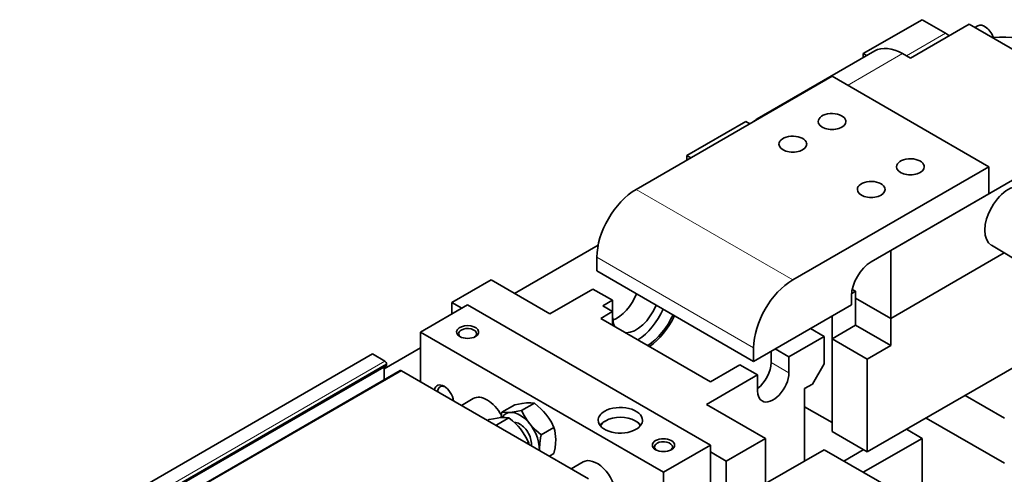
# Model space of a CAD drawing. Extents: x -161 to 1343, y -181 to 611.
# Tile 6 of 8: x 550 to 728, y 529 to 611. Entities that reach past the tile are written whole.
import ezdxf

# ---------------------------------------------------------------- set-up
doc = ezdxf.new("R2010")
doc.units = 0

msp = doc.modelspace()

# ---------------------------------------------------------------- linework, layer by layer
at = {"color": 7, "lineweight": 35, "ltscale": 0.306187}
for p, q in [((712.92, 611.2), (702.31, 605.08)), ((681.1, 592.83), (670.49, 586.71)), ((712.92, 535.68), (702.31, 529.55)), ((684.64, 527.51), (695.24, 533.63))]:
    msp.add_line(p, q, dxfattribs=at)
at = {"color": 7, "lineweight": 35, "ltscale": 0.306185}
for p, q in [((710.8, 604.26), (721.4, 610.39)), ((645.74, 558.13), (635.14, 564.25))]:
    msp.add_line(p, q, dxfattribs=at)
at = {"color": 7, "lineweight": 35, "ltscale": 0.122474}
msp.add_line((712.92, 611.2), (717.16, 608.75), dxfattribs=at)
at = {"color": 7, "lineweight": 35}
for p, q in [((749.69, 594.06), (721.4, 610.39)), ((704.38, 605.57), (683.17, 593.33)), ((696.66, 601), (661.3, 580.58)), ((724.94, 584.67), (696.66, 601)), ((749.69, 594.06), (707.26, 569.56)), ((689.59, 564.25), (724.94, 584.67)), ((703.73, 567.52), (724.94, 579.77)), ((725.45, 570.5), (826.96, 509.67)), ((727.74, 569.13), (707.26, 557.31)), ((727.74, 569.13), (707.26, 557.31)), ((654.23, 565.89), (682.51, 549.56)), ((674.74, 534.45), (630.9, 559.76)), ((700.19, 559.76), (682.51, 549.56)), ((746.12, 558.11), (703.02, 533.23)), ((674.74, 545.88), (654.94, 557.31)), ((666.25, 529.55), (622.41, 554.86)), ((550.07, 514.16), (613.71, 550.9)), ((616.18, 548.76), (552.54, 512.02)), ((618.75, 547.9), (555.11, 511.16)), ((652.74, 528.37), (618.95, 547.88))]:
    msp.add_line(p, q, dxfattribs=at)
at = {"color": 7, "lineweight": 35, "ltscale": 0.015673}
msp.add_line((722.44, 609.79), (722.98, 610.1), dxfattribs=at)
at = {"color": 7, "lineweight": 13, "ltscale": 0.204125}
msp.add_line((710.09, 604.67), (717.16, 608.75), dxfattribs=at)
at = {"color": 7, "lineweight": 13, "ltscale": 0.285773}
msp.add_line((709.38, 605.08), (699.48, 599.36), dxfattribs=at)
at = {"color": 7, "lineweight": 35, "ltscale": 0.017512}
msp.add_line((702.31, 605.08), (702.92, 604.73), dxfattribs=at)
at = {"color": 7, "lineweight": 35, "ltscale": 0.017511}
msp.add_line((702.31, 604.38), (702.31, 605.08), dxfattribs=at)
at = {"color": 7, "lineweight": 35, "ltscale": 0.040825}
for p, q in [((709.38, 605.08), (710.8, 604.26)), ((700.19, 561.4), (700.19, 559.76)), ((656.35, 558.13), (654.94, 557.31)), ((693.12, 545.47), (691.71, 544.66))]:
    msp.add_line(p, q, dxfattribs=at)
at = {"color": 7, "lineweight": 35, "ltscale": 0.020412}
for p, q in [((681.1, 592.83), (681.81, 592.42)), ((656.35, 558.13), (657.06, 558.54))]:
    msp.add_line(p, q, dxfattribs=at)
at = {"color": 7, "lineweight": 35, "ltscale": 0.020414}
msp.add_line((670.49, 586.71), (671.2, 586.3), dxfattribs=at)
at = {"color": 7, "lineweight": 35, "ltscale": 0.020413}
msp.add_line((670.49, 585.89), (670.49, 586.71), dxfattribs=at)
at = {"color": 7, "lineweight": 35, "ltscale": 0.122475}
for p, q in [((724.94, 579.77), (724.94, 584.67)), ((707.26, 557.31), (707.26, 552.41)), ((700.9, 556.09), (696.66, 553.64)), ((695.24, 549.15), (695.24, 554.05))]:
    msp.add_line(p, q, dxfattribs=at)
at = {"color": 7, "lineweight": 13}
for p, q in [((661.3, 580.58), (689.59, 564.25)), ((654.23, 568.34), (682.51, 552.01)), ((552.34, 512.85), (615.98, 549.6)), ((552.62, 512.36), (616.26, 549.11)), ((552.62, 512.2), (616.26, 548.94)), ((555.31, 511.14), (618.95, 547.88))]:
    msp.add_line(p, q, dxfattribs=at)
at = {"color": 7, "lineweight": 35, "ltscale": 0.435145}
msp.add_line((639.38, 561.8), (654.45, 570.51), dxfattribs=at)
at = {"color": 7, "lineweight": 35, "ltscale": 0.306186}
for p, q in [((707.26, 569.56), (707.26, 557.31)), ((674.03, 541.8), (684.64, 535.68))]:
    msp.add_line(p, q, dxfattribs=at)
at = {"color": 7, "lineweight": 35, "ltscale": 0.061238}
for p, q in [((654.23, 565.89), (654.23, 568.34)), ((657.06, 558.54), (657.06, 556.09))]:
    msp.add_line(p, q, dxfattribs=at)
at = {"color": 7, "lineweight": 35, "ltscale": 0.204125}
for p, q in [((628.07, 560.17), (635.14, 564.25)), ((720.7, 543.43), (727.77, 539.35))]:
    msp.add_line(p, q, dxfattribs=at)
at = {"color": 7, "lineweight": 35, "ltscale": 0.224537}
msp.add_line((645.74, 558.13), (653.52, 562.62), dxfattribs=at)
at = {"color": 7, "lineweight": 35, "ltscale": 0.102061}
msp.add_line((657.06, 560.58), (653.52, 562.62), dxfattribs=at)
at = {"color": 7, "lineweight": 35, "ltscale": 0.019901}
msp.add_line((700.9, 562.21), (700.21, 561.81), dxfattribs=at)
at = {"color": 7, "lineweight": 35, "ltscale": 0.016781}
msp.add_line((700.9, 562.21), (700.32, 562.55), dxfattribs=at)
at = {"color": 7, "lineweight": 35, "ltscale": 0.153093}
msp.add_line((700.9, 556.09), (700.9, 562.21), dxfattribs=at)
at = {"color": 7, "lineweight": 35, "ltscale": 0.244949}
for p, q in [((622.41, 554.86), (630.9, 559.76)), ((666.25, 529.55), (674.74, 534.45))]:
    msp.add_line(p, q, dxfattribs=at)
at = {"color": 7, "lineweight": 35, "ltscale": 0.051031}
for p, q in [((628.07, 560.17), (629.83, 559.15)), ((628.07, 558.13), (628.07, 560.17)), ((657.06, 560.58), (655.29, 559.56)), ((655.29, 559.56), (657.06, 558.54)), ((685.7, 551.39), (685.7, 549.35))]:
    msp.add_line(p, q, dxfattribs=at)
at = {"color": 7, "lineweight": 35, "ltscale": 0.071445}
for p, q in [((657.06, 560.58), (657.06, 557.72)), ((686.4, 551.8), (688.88, 550.37))]:
    msp.add_line(p, q, dxfattribs=at)
at = {"color": 7, "lineweight": 35, "ltscale": 0.183711}
for p, q in [((700.9, 560.99), (707.26, 557.31)), ((700.9, 560.99), (707.26, 557.31)), ((700.9, 556.09), (707.26, 552.41))]:
    msp.add_line(p, q, dxfattribs=at)
at = {"color": 7, "lineweight": 35, "ltscale": 0.479691}
msp.add_line((696.66, 557.72), (696.66, 538.53), dxfattribs=at)
at = {"color": 7, "lineweight": 35, "ltscale": 0.224538}
msp.add_line((622.41, 554.86), (622.41, 545.88), dxfattribs=at)
at = {"color": 7, "lineweight": 35, "ltscale": 0.071444}
msp.add_line((695.24, 554.05), (692.77, 555.48), dxfattribs=at)
at = {"color": 7, "lineweight": 35, "ltscale": 0.183712}
for p, q in [((695.24, 554.05), (688.88, 550.37)), ((703.02, 549.96), (696.66, 553.64)), ((696.66, 536.9), (703.02, 533.23))]:
    msp.add_line(p, q, dxfattribs=at)
at = {"color": 7, "lineweight": 35, "ltscale": 0.418454}
for p, q in [((696.66, 553.64), (696.66, 536.9)), ((703.02, 549.96), (703.02, 533.23))]:
    msp.add_line(p, q, dxfattribs=at)
at = {"color": 7, "lineweight": 35, "ltscale": 0.06532}
msp.add_line((615.98, 549.6), (613.71, 550.9), dxfattribs=at)
at = {"color": 7, "lineweight": 35, "ltscale": 0.189836}
msp.add_line((615.83, 548.21), (622.41, 552.01), dxfattribs=at)
at = {"color": 7, "lineweight": 35, "ltscale": 0.061237}
msp.add_line((682.51, 549.56), (682.51, 552.01), dxfattribs=at)
at = {"color": 7, "lineweight": 35, "ltscale": 0.122476}
msp.add_line((707.26, 552.41), (703.02, 549.96), dxfattribs=at)
at = {"color": 7, "lineweight": 35, "ltscale": 0.004083}
msp.add_line((616.26, 548.94), (616.26, 549.11), dxfattribs=at)
at = {"color": 7, "lineweight": 13, "ltscale": 0.091856}
msp.add_line((688.88, 547.52), (685.7, 549.35), dxfattribs=at)
at = {"color": 7, "lineweight": 35, "ltscale": 0.071443}
for p, q in [((688.88, 550.37), (688.88, 547.52)), ((683.22, 544.25), (683.22, 547.11))]:
    msp.add_line(p, q, dxfattribs=at)
at = {"color": 7, "lineweight": 35, "ltscale": 0.106067}
msp.add_line((695.24, 549.15), (693.12, 545.47), dxfattribs=at)
at = {"color": 7, "lineweight": 35, "ltscale": 0.058556}
msp.add_line((615.83, 546.22), (615.83, 548.56), dxfattribs=at)
at = {"color": 7, "lineweight": 35, "ltscale": 0.087601}
msp.add_line((680.04, 548.94), (677, 547.19), dxfattribs=at)
at = {"color": 7, "lineweight": 35, "ltscale": 0.091856}
msp.add_line((680.04, 548.94), (683.22, 547.11), dxfattribs=at)
at = {"color": 7, "lineweight": 35, "ltscale": 0.265361}
msp.add_line((683.22, 547.11), (674.03, 541.8), dxfattribs=at)
at = {"color": 7, "lineweight": 35, "ltscale": 0.040824}
msp.add_line((676.15, 546.7), (674.74, 545.88), dxfattribs=at)
at = {"color": 7, "lineweight": 35, "ltscale": 0.024667}
msp.add_line((677, 547.19), (676.15, 546.7), dxfattribs=at)
at = {"color": 7, "lineweight": 35, "ltscale": 0.326599}
msp.add_line((691.71, 544.66), (691.71, 531.59), dxfattribs=at)
at = {"color": 7, "lineweight": 35, "ltscale": 0.061963}
for p, q in [((629.78, 541.62), (631.93, 542.86)), ((649.58, 530.19), (651.73, 531.43))]:
    msp.add_line(p, q, dxfattribs=at)
at = {"color": 7, "lineweight": 35, "ltscale": 0.066888}
for p, q in [((642.95, 542.04), (640.64, 540.71)), ((639.42, 541.73), (637.1, 540.39)), ((646.49, 537.65), (644.17, 536.31))]:
    msp.add_line(p, q, dxfattribs=at)
at = {"color": 7, "lineweight": 35, "ltscale": 0.142887}
msp.add_line((691.71, 541.39), (696.66, 538.53), dxfattribs=at)
at = {"color": 7, "lineweight": 35, "ltscale": 0.008985}
msp.add_line((634.82, 539.08), (634.51, 538.9), dxfattribs=at)
at = {"color": 7, "lineweight": 35, "ltscale": 0.063419}
msp.add_line((638.36, 539.39), (636.16, 538.12), dxfattribs=at)
at = {"color": 7, "lineweight": 35, "ltscale": 0.005104}
msp.add_line((655.82, 538.84), (655.64, 538.74), dxfattribs=at)
at = {"color": 7, "lineweight": 35, "ltscale": 0.005103}
msp.add_line((661.12, 538.84), (661.3, 538.74), dxfattribs=at)
at = {"color": 7, "lineweight": 35, "ltscale": 0.408249}
for p, q in [((713.63, 539.35), (727.77, 531.19)), ((677.56, 531.59), (677.56, 515.26))]:
    msp.add_line(p, q, dxfattribs=at)
at = {"color": 7, "lineweight": 35, "ltscale": 0.005863}
msp.add_line((635.93, 538.07), (636.16, 538.12), dxfattribs=at)
at = {"color": 7, "lineweight": 35, "ltscale": 0.006848}
msp.add_line((636.16, 538.12), (636.28, 537.88), dxfattribs=at)
at = {"color": 7, "lineweight": 35, "ltscale": 0.08165}
for p, q in [((710.09, 537.31), (712.92, 535.68)), ((674.74, 533.23), (677.56, 531.59))]:
    msp.add_line(p, q, dxfattribs=at)
at = {"color": 7, "lineweight": 35, "ltscale": 0.008986}
msp.add_line((641.89, 534.99), (641.58, 534.81), dxfattribs=at)
at = {"color": 7, "lineweight": 35, "ltscale": 0.204123}
for p, q in [((677.56, 531.59), (684.64, 535.68)), ((712.92, 535.68), (712.92, 527.51))]:
    msp.add_line(p, q, dxfattribs=at)
at = {"color": 7, "lineweight": 35, "ltscale": 0.408247}
msp.add_line((684.64, 519.35), (684.64, 535.68), dxfattribs=at)
at = {"color": 7, "lineweight": 35, "ltscale": 0.469485}
for p, q in [((674.74, 515.67), (674.74, 534.45)), ((666.25, 510.77), (666.25, 529.55))]:
    msp.add_line(p, q, dxfattribs=at)
at = {"color": 7, "lineweight": 35, "ltscale": 0.347011}
msp.add_line((695.24, 533.63), (707.26, 526.69), dxfattribs=at)
at = {"color": 7, "lineweight": 35, "ltscale": 0.102062}
msp.add_line((702.31, 533.63), (698.78, 531.59), dxfattribs=at)
at = {"color": 7, "lineweight": 35, "ltscale": 0.023815}
msp.add_line((646.49, 532.93), (645.66, 532.46), dxfattribs=at)
at = {"color": 7, "lineweight": 35}
for points in [[(641.5, 542.07), (640.73, 541.97), (639.42, 541.73)], [(642.95, 542.04), (642.31, 542.1), (641.5, 542.07)], [(645.04, 540.03), (644.62, 540.52), (644.14, 541.01), (643.6, 541.51), (642.95, 542.04)], [(637.1, 540.39), (637.75, 540.34), (638.55, 540.37)], [(638.55, 540.37), (639.33, 540.46), (640.64, 540.71)], [(640.64, 540.71), (641.11, 539.79), (641.58, 539.02), (642.09, 538.33)], [(636.91, 539.42), (635.58, 539.23), (634.82, 539.08)], [(638.36, 539.39), (637.65, 539.45), (636.91, 539.42)], [(640.44, 537.37), (640.02, 537.87), (639.55, 538.35), (639, 538.86), (638.36, 539.39)], [(646.49, 537.65), (646.02, 538.57), (645.55, 539.34), (645.04, 540.03)], [(641.89, 534.99), (641.42, 535.91), (640.95, 536.68), (640.44, 537.37)], [(642.09, 538.33), (642.6, 537.74), (643.19, 537.15), (644.17, 536.31)], [(643.86, 533.77), (643.91, 534.76), (644.07, 535.79), (644.17, 536.31)], [(646.49, 532.93), (646.68, 533.98), (646.77, 534.74), (646.81, 535.47)]]:
    msp.add_lwpolyline(points, dxfattribs=at)
for centre, radius, start, end in [((653.13, 536.85), 16.42, 167.5501, 171.0123), ((639.22, 535.48), 7.58, 359.9459, 16.6065), ((633.82, 532.63), 8.41, 13.3284, 16.3183), ((651.76, 533.77), 7.9, 179.9959, 181.9693)]:
    msp.add_arc(centre, radius, start, end, dxfattribs=at)
for centre, major_axis, start_param, end_param in [((724.23, 607.94), (1.25, -2.17), 1.196568, 3.141593), ((717.16, 603.85), (-3, 5.2), 5.342522, 5.497787), ((727.77, 596.5), (20, 0), 0.785398, 1.669763), ((709.38, 596.91), (-5, 8.66), 5.497787, 6.283185), ((688.17, 584.67), (-5, 8.66), 6.141614, 6.283185), ((696.66, 592.83), (2.5, 0), 0.285398, 3.141564), ((688.17, 584.67), (-5, 8.66), 0, 0.141572), ((696.66, 592.83), (2.5, 0), 3.141564, 6.283157), ((696.66, 592.83), (2.5, 0), 6.283157, 6.568583), ((689.59, 588.75), (2.5, 0), 0.285398, 3.141564), ((689.59, 588.75), (2.5, 0), 3.141564, 6.283157), ((689.59, 588.75), (2.5, 0), 6.283157, 6.568583), ((710.8, 584.67), (2.5, 0), 0.285398, 3.141564), ((710.8, 584.67), (2.5, 0), 3.141564, 6.283157), ((710.8, 584.67), (2.5, 0), 6.283157, 6.568583), ((703.73, 580.58), (2.5, 0), 0.285398, 3.141564), ((728.48, 575.68), (-3, -5.2), 3.151018, 6.273708), ((661.3, 572.42), (5, 8.66), 0.785398, 2.356194), ((703.73, 580.58), (2.5, 0), 3.141564, 6.283157), ((703.73, 580.58), (2.5, 0), 6.283157, 6.568583), ((703.73, 563.44), (-2.5, -4.33), 3.926991, 5.497787), ((689.59, 556.09), (-5, -8.66), 3.926991, 5.497787), ((657.77, 562.21), (3, 5.2), 3.771646, 4.950327), ((661.3, 560.17), (3, 5.2), 3.481459, 4.950327), ((661.3, 560.17), (-4.25, -7.36), 0.84261, 1.737952), ((663.07, 559.15), (-4.25, -7.36), 0.84261, 1.737952), ((661.3, 560.17), (3, 5.2), 2.356194, 2.801726), ((663.07, 559.15), (4.5, 7.79), 4.032721, 4.87023), ((630.9, 554.86), (-2, 0), 2.356194, 7.068583), ((630.9, 554.55), (-1.62, 0), 5.497787, 6.283185), ((630.9, 554.55), (-1.62, 0), 0, 0.672039), ((630.9, 554.55), (-1.62, 0), 3.141593, 5.497787), ((630.9, 554.55), (-1.62, 0), 2.469555, 3.141593), ((630.9, 554.86), (-2, 0), 0.785398, 2.356194), ((615.98, 549.27), (-0.2, 0.346), 3.926991, 5.497787), ((682.87, 547.72), (2, 3.46), 4.052309, 5.497787), ((615.98, 549.11), (-0.2, 0.346), 3.141593, 3.926991), ((618.95, 547.56), (-0.2, 0.346), 5.497787, 6.283185), ((686.05, 545.88), (-2, -3.46), 0, 2.356194), ((626.65, 543.02), (-1.25, 2.17), 5.497787, 6.866947), ((626.96, 543.2), (-1.03, 1.79), 0, 0.752934), ((626.96, 543.2), (-1.03, 1.79), 5.600399, 6.283185), ((626.65, 543.02), (-1.25, 2.17), 4.128182, 5.497787), ((686.05, 545.88), (-2, -3.46), 5.497787, 6.283185), ((634.43, 538.53), (-2.5, 4.33), 4.686698, 6.283185), ((640.32, 535.81), (-2.5, 4.33), 3.860921, 6.614926), ((658.47, 538.94), (-4, 0), 5.497787, 6.283185), ((658.47, 538.94), (-4, 0), 3.141593, 5.497787), ((640.32, 535.81), (1.5, -2.6), 2.356194, 2.834556), ((658.47, 538.94), (-4, 0), 6.283185, 8.63938), ((658.47, 537.1), (-4, 0), 5.497787, 5.87391), ((658.47, 537.31), (-3.75, 0), 5.497787, 5.993199), ((658.47, 537.31), (-3.75, 0), 3.926991, 5.497787), ((658.47, 537.31), (-3.75, 0), 3.431579, 3.926991), ((658.47, 538.94), (-4, 0), 2.356194, 3.141593), ((658.47, 537.1), (-4, 0), 3.550868, 3.926991), ((640.32, 535.81), (-1.5, 2.6), 3.81677, 5.497787), ((666.25, 534.45), (-2, 0), 3.926991, 7.068583), ((666.25, 534.14), (-1.62, 0), 3.141593, 5.497787), ((666.25, 534.45), (-2, 0), 2.356194, 3.926991), ((666.25, 534.14), (-1.62, 0), 5.497787, 6.283185), ((666.25, 534.14), (-1.62, 0), 0, 0.672039), ((666.25, 534.45), (-2, 0), 0.785398, 2.356194), ((666.25, 534.14), (-1.62, 0), 2.469555, 3.141593), ((654.23, 527.1), (-2.5, 4.33), 4.026931, 6.283185)]:
    msp.add_ellipse(centre, major_axis=major_axis, ratio=0.57735, start_param=start_param, end_param=end_param, dxfattribs=at)

doc.saveas('drawing.dxf')
